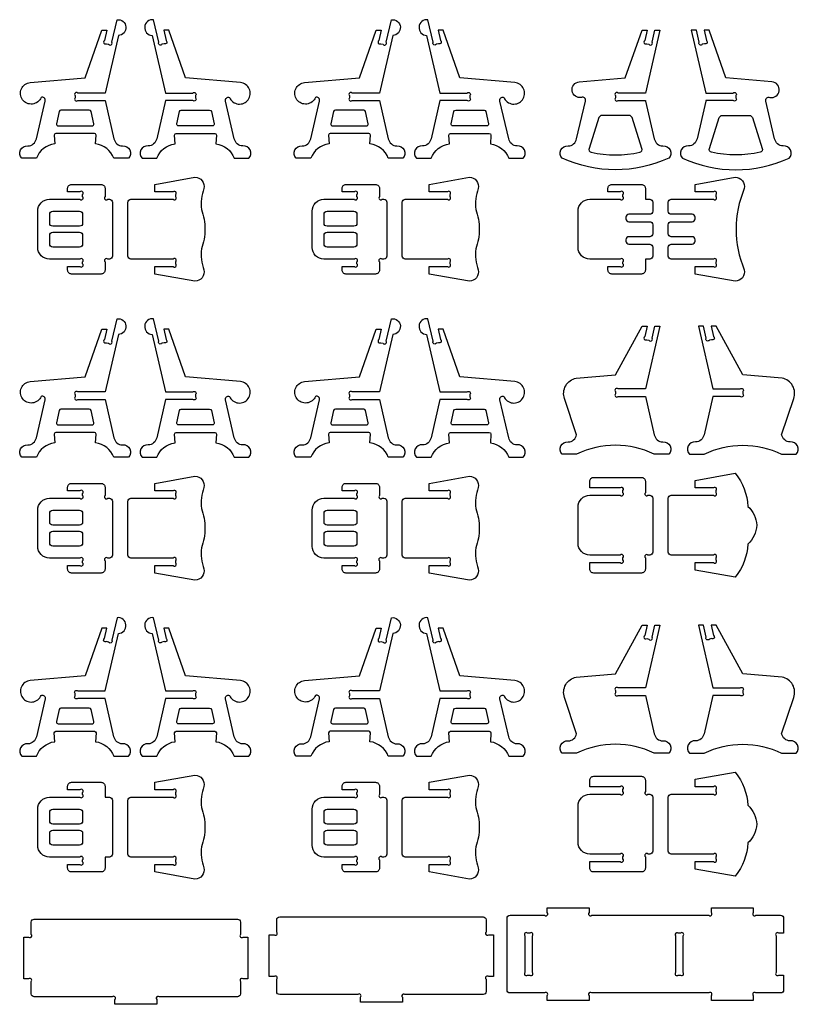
# Model space of a CAD drawing. Extents: x 4810.7 to 4895.3, y 1517.4 to 1570.6.
# Tile 1 of 5: x 4810.7 to 4836.7, y 1517.4 to 1550.3. Entities that reach past the tile are written whole.
import ezdxf

# ---------------------------------------------------------------- set-up
doc = ezdxf.new("R2010")
doc.units = 0
doc.header["$MEASUREMENT"] = 0
doc.layers.add('LAYER1', color=18, linetype='CONTINUOUS')

msp = doc.modelspace()

# ---------------------------------------------------------------- linework, layer by layer
at = {"layer": 'LAYER1'}
for points in [[(4813.54, 1547.856), (4812.629, 1547.856, 1), (4812.54, 1547.767), (4812.54, 1547.731), (4812.54, 1547.694, 1), (4812.629, 1547.606), (4813.54, 1547.606), (4813.838, 1546.323, 0.343544), (4814.122, 1546.084, -0.729626), (4814.32, 1545.674), (4813.838, 1545.674, 0.693778), (4813.838, 1545.674, 0.271498), (4813.225, 1546.159), (4813.244, 1546.45, 0.394231), (4813.184, 1546.506), (4811.897, 1546.506, 0.394231), (4811.837, 1546.45), (4811.856, 1546.159, 0.271498), (4811.243, 1545.674), (4810.761, 1545.674, -0.729626), (4810.958, 1546.084, 0.343544), (4811.243, 1546.323), (4811.536, 1547.588, 0.616854), (4811.403, 1547.708, -0.585378), (4810.779, 1547.633, -0.585378), (4811.04, 1548.205), (4812.871, 1548.358), (4813.435, 1549.956), (4813.603, 1549.956), (4813.523, 1549.611, 1), (4813.589, 1549.505), (4813.661, 1549.489, 1), (4813.767, 1549.555), (4813.941, 1550.306, -0.427759), (4814.24, 1550.066, -0.427759), (4813.987, 1549.779)], [(4815.565, 1547.856), (4816.477, 1547.856, -1), (4816.565, 1547.767), (4816.565, 1547.731), (4816.565, 1547.694, -1), (4816.477, 1547.606), (4815.565, 1547.606), (4815.268, 1546.323, -0.343544), (4814.983, 1546.084, 0.729626), (4814.786, 1545.674), (4815.268, 1545.674, -0.693778), (4815.268, 1545.674, -0.271498), (4815.881, 1546.159), (4815.862, 1546.45, -0.394231), (4815.922, 1546.506), (4817.209, 1546.506, -0.394231), (4817.269, 1546.45), (4817.25, 1546.159, -0.271498), (4817.863, 1545.674), (4818.345, 1545.674, 0.729626), (4818.147, 1546.084, -0.343544), (4817.863, 1546.323), (4817.57, 1547.588, -0.616854), (4817.702, 1547.708, 0.585378), (4818.327, 1547.633, 0.585378), (4818.066, 1548.205), (4816.235, 1548.358), (4815.67, 1549.956), (4815.502, 1549.956), (4815.582, 1549.611, -1), (4815.516, 1549.505), (4815.445, 1549.489, -1), (4815.339, 1549.555), (4815.165, 1550.306, 0.427759), (4814.866, 1550.066, 0.427759), (4815.119, 1549.779)], [(4822.717, 1547.856), (4821.805, 1547.856, 1), (4821.717, 1547.767), (4821.717, 1547.731), (4821.717, 1547.694, 1), (4821.805, 1547.606), (4822.717, 1547.606), (4823.015, 1546.323, 0.343544), (4823.299, 1546.084, -0.729626), (4823.497, 1545.674), (4823.015, 1545.674, 0.693778), (4823.015, 1545.674, 0.271498), (4822.402, 1546.159), (4822.421, 1546.45, 0.394231), (4822.361, 1546.506), (4821.074, 1546.506, 0.394231), (4821.014, 1546.45), (4821.032, 1546.159, 0.271498), (4820.419, 1545.674), (4819.937, 1545.674, -0.729626), (4820.135, 1546.084, 0.343544), (4820.419, 1546.323), (4820.713, 1547.588, 0.616854), (4820.58, 1547.708, -0.585378), (4819.956, 1547.633, -0.585378), (4820.217, 1548.205), (4822.048, 1548.358), (4822.612, 1549.956), (4822.78, 1549.956), (4822.7, 1549.611, 1), (4822.766, 1549.505), (4822.838, 1549.489, 1), (4822.944, 1549.555), (4823.118, 1550.306, -0.427759), (4823.417, 1550.066, -0.427759), (4823.164, 1549.779)], [(4824.742, 1547.856), (4825.654, 1547.856, -1), (4825.742, 1547.767), (4825.742, 1547.731), (4825.742, 1547.694, -1), (4825.654, 1547.606), (4824.742, 1547.606), (4824.444, 1546.323, -0.343544), (4824.16, 1546.084, 0.729626), (4823.962, 1545.674), (4824.444, 1545.674, -0.693778), (4824.444, 1545.674, -0.271498), (4825.058, 1546.159), (4825.039, 1546.45, -0.394231), (4825.099, 1546.506), (4826.386, 1546.506, -0.394231), (4826.446, 1546.45), (4826.427, 1546.159, -0.271498), (4827.04, 1545.674), (4827.522, 1545.674, 0.729626), (4827.324, 1546.084, -0.343544), (4827.04, 1546.323), (4826.746, 1547.588, -0.616854), (4826.879, 1547.708, 0.585378), (4827.504, 1547.633, 0.585378), (4827.243, 1548.205), (4825.412, 1548.358), (4824.847, 1549.956), (4824.679, 1549.956), (4824.759, 1549.611, -1), (4824.693, 1549.505), (4824.622, 1549.489, -1), (4824.516, 1549.555), (4824.341, 1550.306, 0.427759), (4824.042, 1550.066, 0.427759), (4824.296, 1549.779)], [(4832.392, 1545.674, -0.216684), (4828.832, 1545.674, -0.729626), (4829.03, 1546.084, 0.343544), (4829.314, 1546.323), (4829.608, 1547.588, 0.616854), (4829.475, 1547.708, -0.432644), (4829.161, 1547.93, -0.432644), (4829.403, 1548.229), (4830.942, 1548.358), (4831.507, 1549.956), (4831.675, 1549.956), (4831.595, 1549.611, 1), (4831.661, 1549.505), (4831.732, 1549.489, 1), (4831.838, 1549.555), (4831.932, 1549.956), (4832.099, 1549.956), (4831.612, 1547.856), (4830.7, 1547.856, 1), (4830.612, 1547.767), (4830.612, 1547.694, 1), (4830.7, 1547.606), (4831.613, 1547.606, 0.04526), (4831.616, 1547.588), (4831.91, 1546.323, 0.343544), (4832.194, 1546.084, -0.729626)], [(4832.857, 1545.674, 0.216684), (4836.417, 1545.674, 0.729626), (4836.219, 1546.084, -0.343544), (4835.935, 1546.323), (4835.641, 1547.588, -0.616854), (4835.774, 1547.708, 0.432644), (4836.088, 1547.93, 0.432644), (4835.846, 1548.229), (4834.307, 1548.358), (4833.742, 1549.956), (4833.574, 1549.956), (4833.654, 1549.611, -1), (4833.588, 1549.505), (4833.516, 1549.489, -1), (4833.41, 1549.555), (4833.317, 1549.956), (4833.149, 1549.956), (4833.637, 1547.856), (4834.549, 1547.856, -1), (4834.637, 1547.767), (4834.637, 1547.694, -1), (4834.549, 1547.606), (4833.636, 1547.606, -0.04526), (4833.633, 1547.588), (4833.339, 1546.323, -0.343544), (4833.055, 1546.084, 0.729626)], [(4812.54, 1547.282), (4812.067, 1547.282, 0.348878), (4812.008, 1547.236), (4811.914, 1546.829, 0.482714), (4811.972, 1546.756), (4813.108, 1546.756, 0.216532), (4813.154, 1546.776, 0.240993), (4813.167, 1546.829), (4813.073, 1547.236, 0.348878), (4813.014, 1547.282)], [(4816.565, 1547.282), (4817.039, 1547.282, -0.348878), (4817.098, 1547.236), (4817.192, 1546.829, -0.482714), (4817.133, 1546.756), (4815.997, 1546.756, -0.216532), (4815.952, 1546.776, -0.240993), (4815.939, 1546.829), (4816.033, 1547.236, -0.348878), (4816.092, 1547.282)], [(4821.717, 1547.282), (4821.243, 1547.282, 0.348878), (4821.185, 1547.236), (4821.091, 1546.829, 0.482714), (4821.149, 1546.756), (4822.285, 1546.756, 0.216532), (4822.33, 1546.776, 0.240993), (4822.344, 1546.829), (4822.249, 1547.236, 0.348878), (4822.191, 1547.282)], [(4825.742, 1547.282), (4826.216, 1547.282, -0.348878), (4826.274, 1547.236), (4826.369, 1546.829, -0.482714), (4826.31, 1546.756), (4825.174, 1546.756, -0.216532), (4825.129, 1546.776, -0.240993), (4825.116, 1546.829), (4825.21, 1547.236, -0.348878), (4825.268, 1547.282)], [(4831.497, 1546.004), (4831.165, 1547.036, 0.325785), (4831.069, 1547.106), (4830.154, 1547.106, 0.325785), (4830.059, 1547.036), (4829.727, 1546.004, 0.442618), (4829.801, 1545.875, 0.107932), (4831.423, 1545.875, 0.442618)], [(4833.752, 1546.004), (4834.084, 1547.036, -0.325785), (4834.179, 1547.106), (4835.094, 1547.106, -0.325785), (4835.19, 1547.036), (4835.522, 1546.004, -0.442618), (4835.448, 1545.875, -0.107932), (4833.826, 1545.875, -0.442618)], [(4814.304, 1543.3), (4814.304, 1544.2, -0.414214), (4814.404, 1544.3), (4815.816, 1544.3, 1), (4815.904, 1544.388), (4815.904, 1544.461, 1), (4815.816, 1544.55), (4815.204, 1544.55), (4815.204, 1544.8), (4816.548, 1545.036, -0.480696), (4816.848, 1544.661, 0.114725), (4816.762, 1543.958, -0.088383), (4816.881, 1543.3, -0.088383), (4816.762, 1542.642, 0.114725), (4816.848, 1541.939, -0.480696), (4816.548, 1541.564), (4815.204, 1541.8), (4815.204, 1542.05), (4815.816, 1542.05, 1), (4815.904, 1542.138), (4815.904, 1542.211, 1), (4815.816, 1542.3), (4814.404, 1542.3, -0.414214), (4814.304, 1542.4)], [(4823.481, 1543.3), (4823.481, 1544.2, -0.414214), (4823.581, 1544.3), (4824.993, 1544.3, 1), (4825.081, 1544.388), (4825.081, 1544.461, 1), (4824.993, 1544.55), (4824.381, 1544.55), (4824.381, 1544.8), (4825.725, 1545.036, -0.480696), (4826.025, 1544.661, 0.114725), (4825.939, 1543.958, -0.088383), (4826.057, 1543.3, -0.088383), (4825.939, 1542.642, 0.114725), (4826.025, 1541.939, -0.480696), (4825.725, 1541.564), (4824.381, 1541.8), (4824.381, 1542.05), (4824.993, 1542.05, 1), (4825.081, 1542.138), (4825.081, 1542.211, 1), (4824.993, 1542.3), (4823.581, 1542.3, -0.414214), (4823.481, 1542.4)], [(4834.92, 1541.939, -0.480696), (4834.619, 1541.564), (4833.276, 1541.8), (4833.276, 1542.05), (4833.888, 1542.05, 1), (4833.976, 1542.138), (4833.976, 1542.211, 1), (4833.888, 1542.3), (4832.476, 1542.3, -0.414214), (4832.376, 1542.4), (4832.376, 1542.7, -0.414214), (4832.476, 1542.8), (4833.176, 1542.8, 0.414214), (4833.276, 1542.9), (4833.276, 1542.95, 0.414214), (4833.176, 1543.05), (4832.476, 1543.05, -0.414214), (4832.376, 1543.15), (4832.376, 1543.3), (4832.376, 1543.45, -0.414214), (4832.476, 1543.55), (4833.176, 1543.55, 0.414214), (4833.276, 1543.65), (4833.276, 1543.7, 0.414214), (4833.176, 1543.8), (4832.476, 1543.8, -0.414214), (4832.376, 1543.9), (4832.376, 1544.2, -0.414214), (4832.476, 1544.3), (4833.888, 1544.3, 1), (4833.976, 1544.388), (4833.976, 1544.461, 1), (4833.888, 1544.55), (4833.276, 1544.55), (4833.276, 1544.8), (4834.619, 1545.036, -0.480696), (4834.92, 1544.661, 0.200144)], [(4811.683, 1544.3), (4812.702, 1544.3, 1), (4812.79, 1544.388), (4812.79, 1544.461, 1), (4812.702, 1544.55), (4812.29, 1544.55), (4812.29, 1544.669, -0.414214), (4812.421, 1544.8), (4813.41, 1544.8, -0.414214), (4813.54, 1544.669), (4813.54, 1544.388, 1), (4813.629, 1544.3), (4813.69, 1544.3, -0.414214), (4813.79, 1544.2), (4813.79, 1542.4, -0.414214), (4813.69, 1542.3), (4813.629, 1542.3, 1), (4813.54, 1542.211), (4813.54, 1541.931, -0.414214), (4813.41, 1541.8), (4812.421, 1541.8, -0.414214), (4812.29, 1541.931), (4812.29, 1542.05), (4812.702, 1542.05, 1), (4812.79, 1542.138), (4812.79, 1542.211, 1), (4812.702, 1542.3), (4811.683, 1542.3, -0.414214), (4811.29, 1542.692), (4811.29, 1543.907, -0.414214)], [(4820.86, 1544.3), (4821.879, 1544.3, 1), (4821.967, 1544.388), (4821.967, 1544.461, 1), (4821.879, 1544.55), (4821.467, 1544.55), (4821.467, 1544.669, -0.414214), (4821.598, 1544.8), (4822.586, 1544.8, -0.414214), (4822.717, 1544.669), (4822.717, 1544.388, 1), (4822.805, 1544.3), (4822.867, 1544.3, -0.414214), (4822.967, 1544.2), (4822.967, 1542.4, -0.414214), (4822.867, 1542.3), (4822.805, 1542.3, 1), (4822.717, 1542.211), (4822.717, 1541.931, -0.414214), (4822.586, 1541.8), (4821.598, 1541.8, -0.414214), (4821.467, 1541.931), (4821.467, 1542.05), (4821.879, 1542.05, 1), (4821.967, 1542.138), (4821.967, 1542.211, 1), (4821.879, 1542.3), (4820.86, 1542.3, -0.414214), (4820.467, 1542.692), (4820.467, 1543.907, -0.414214)], [(4831.862, 1544.2), (4831.862, 1543.9, -0.414214), (4831.762, 1543.8), (4831.062, 1543.8, 0.414214), (4830.962, 1543.7), (4830.962, 1543.65, 0.414214), (4831.062, 1543.55), (4831.762, 1543.55, -0.414214), (4831.862, 1543.45), (4831.862, 1543.3), (4831.862, 1543.15, -0.414214), (4831.762, 1543.05), (4831.062, 1543.05, 0.414214), (4830.962, 1542.95), (4830.962, 1542.9, 0.414214), (4831.062, 1542.8), (4831.762, 1542.8, -0.414214), (4831.862, 1542.7), (4831.862, 1542.4, -0.414214), (4831.762, 1542.3), (4831.612, 1542.3), (4831.612, 1541.931, -0.414214), (4831.481, 1541.8), (4830.493, 1541.8, -0.414214), (4830.362, 1541.931), (4830.362, 1542.05), (4830.774, 1542.05, 1), (4830.862, 1542.138), (4830.862, 1542.211, 1), (4830.774, 1542.3), (4829.755, 1542.3, -0.414214), (4829.362, 1542.692), (4829.362, 1543.907, -0.414214), (4829.755, 1544.3), (4830.774, 1544.3, 1), (4830.862, 1544.388), (4830.862, 1544.461, 1), (4830.774, 1544.55), (4830.362, 1544.55), (4830.362, 1544.669, -0.414214), (4830.493, 1544.8), (4831.481, 1544.8, -0.414214), (4831.612, 1544.669), (4831.612, 1544.3), (4831.762, 1544.3, -0.414214)], [(4812.79, 1543.8), (4812.79, 1543.5, -0.414214), (4812.69, 1543.4), (4811.79, 1543.4, -0.414214), (4811.69, 1543.5), (4811.69, 1543.8, -0.414214), (4811.79, 1543.9), (4812.69, 1543.9, -0.414214)], [(4821.967, 1543.8), (4821.967, 1543.5, -0.414214), (4821.867, 1543.4), (4820.967, 1543.4, -0.414214), (4820.867, 1543.5), (4820.867, 1543.8, -0.414214), (4820.967, 1543.9), (4821.867, 1543.9, -0.414214)], [(4812.79, 1543.1), (4812.79, 1542.8, -0.414214), (4812.69, 1542.7), (4811.79, 1542.7, -0.414214), (4811.69, 1542.8), (4811.69, 1543.1, -0.414214), (4811.79, 1543.2), (4812.69, 1543.2, -0.414214)], [(4821.967, 1543.1), (4821.967, 1542.8, -0.414214), (4821.867, 1542.7), (4820.967, 1542.7, -0.414214), (4820.867, 1542.8), (4820.867, 1543.1, -0.414214), (4820.967, 1543.2), (4821.867, 1543.2, -0.414214)], [(4813.54, 1537.856), (4812.629, 1537.856, 1), (4812.54, 1537.767), (4812.54, 1537.731), (4812.54, 1537.694, 1), (4812.629, 1537.606), (4813.54, 1537.606), (4813.838, 1536.323, 0.343544), (4814.122, 1536.084, -0.729626), (4814.32, 1535.674), (4813.838, 1535.674, 0.693778), (4813.838, 1535.674, 0.271498), (4813.225, 1536.159), (4813.244, 1536.45, 0.394231), (4813.184, 1536.506), (4811.897, 1536.506, 0.394231), (4811.837, 1536.45), (4811.856, 1536.159, 0.271498), (4811.243, 1535.674), (4810.761, 1535.674, -0.729626), (4810.958, 1536.084, 0.343544), (4811.243, 1536.323), (4811.536, 1537.588, 0.616854), (4811.403, 1537.708, -0.585378), (4810.779, 1537.633, -0.585378), (4811.04, 1538.205), (4812.871, 1538.358), (4813.435, 1539.956), (4813.603, 1539.956), (4813.523, 1539.611, 1), (4813.589, 1539.505), (4813.661, 1539.489, 1), (4813.767, 1539.555), (4813.941, 1540.306, -0.427759), (4814.24, 1540.066, -0.427759), (4813.987, 1539.779)], [(4815.565, 1537.856), (4816.477, 1537.856, -1), (4816.565, 1537.767), (4816.565, 1537.731), (4816.565, 1537.694, -1), (4816.477, 1537.606), (4815.565, 1537.606), (4815.268, 1536.323, -0.343544), (4814.983, 1536.084, 0.729626), (4814.786, 1535.674), (4815.268, 1535.674, -0.693778), (4815.268, 1535.674, -0.271498), (4815.881, 1536.159), (4815.862, 1536.45, -0.394231), (4815.922, 1536.506), (4817.209, 1536.506, -0.394231), (4817.269, 1536.45), (4817.25, 1536.159, -0.271498), (4817.863, 1535.674), (4818.345, 1535.674, 0.729626), (4818.147, 1536.084, -0.343544), (4817.863, 1536.323), (4817.57, 1537.588, -0.616854), (4817.702, 1537.708, 0.585378), (4818.327, 1537.633, 0.585378), (4818.066, 1538.205), (4816.235, 1538.358), (4815.67, 1539.956), (4815.502, 1539.956), (4815.582, 1539.611, -1), (4815.516, 1539.505), (4815.445, 1539.489, -1), (4815.339, 1539.555), (4815.165, 1540.306, 0.427759), (4814.866, 1540.066, 0.427759), (4815.119, 1539.779)], [(4822.717, 1537.856), (4821.805, 1537.856, 1), (4821.717, 1537.767), (4821.717, 1537.731), (4821.717, 1537.694, 1), (4821.805, 1537.606), (4822.717, 1537.606), (4823.015, 1536.323, 0.343544), (4823.299, 1536.084, -0.729626), (4823.497, 1535.674), (4823.015, 1535.674, 0.693778), (4823.015, 1535.674, 0.271498), (4822.402, 1536.159), (4822.421, 1536.45, 0.394231), (4822.361, 1536.506), (4821.074, 1536.506, 0.394231), (4821.014, 1536.45), (4821.032, 1536.159, 0.271498), (4820.419, 1535.674), (4819.937, 1535.674, -0.729626), (4820.135, 1536.084, 0.343544), (4820.419, 1536.323), (4820.713, 1537.588, 0.616854), (4820.58, 1537.708, -0.585378), (4819.956, 1537.633, -0.585378), (4820.217, 1538.205), (4822.048, 1538.358), (4822.612, 1539.956), (4822.78, 1539.956), (4822.7, 1539.611, 1), (4822.766, 1539.505), (4822.838, 1539.489, 1), (4822.944, 1539.555), (4823.118, 1540.306, -0.427759), (4823.417, 1540.066, -0.427759), (4823.164, 1539.779)], [(4824.742, 1537.856), (4825.654, 1537.856, -1), (4825.742, 1537.767), (4825.742, 1537.731), (4825.742, 1537.694, -1), (4825.654, 1537.606), (4824.742, 1537.606), (4824.444, 1536.323, -0.343544), (4824.16, 1536.084, 0.729626), (4823.962, 1535.674), (4824.444, 1535.674, -0.693778), (4824.444, 1535.674, -0.271498), (4825.058, 1536.159), (4825.039, 1536.45, -0.394231), (4825.099, 1536.506), (4826.386, 1536.506, -0.394231), (4826.446, 1536.45), (4826.427, 1536.159, -0.271498), (4827.04, 1535.674), (4827.522, 1535.674, 0.729626), (4827.324, 1536.084, -0.343544), (4827.04, 1536.323), (4826.746, 1537.588, -0.616854), (4826.879, 1537.708, 0.585378), (4827.504, 1537.633, 0.585378), (4827.243, 1538.205), (4825.412, 1538.358), (4824.847, 1539.956), (4824.679, 1539.956), (4824.759, 1539.611, -1), (4824.693, 1539.505), (4824.622, 1539.489, -1), (4824.516, 1539.555), (4824.341, 1540.306, 0.427759), (4824.042, 1540.066, 0.427759), (4824.296, 1539.779)], [(4831.612, 1537.956), (4830.7, 1537.956, 1), (4830.612, 1537.867), (4830.612, 1537.831), (4830.612, 1537.794, 1), (4830.7, 1537.706), (4831.612, 1537.706), (4831.91, 1536.423, 0.343544), (4832.194, 1536.184, -0.729626), (4832.392, 1535.774), (4831.91, 1535.774, 0.230289), (4829.314, 1535.774), (4828.832, 1535.774, -0.729626), (4829.03, 1536.184, 0.343544), (4829.314, 1536.423), (4828.909, 1537.634, -0.456332), (4829.3, 1538.321), (4830.612, 1538.431), (4831.507, 1540.056), (4831.675, 1540.056), (4831.595, 1539.711, 1), (4831.661, 1539.605), (4831.732, 1539.589, 1), (4831.838, 1539.655), (4831.932, 1540.056), (4832.099, 1540.056)], [(4833.873, 1537.956), (4834.784, 1537.956, -1), (4834.873, 1537.867), (4834.873, 1537.831), (4834.873, 1537.794, -1), (4834.784, 1537.706), (4833.873, 1537.706), (4833.575, 1536.423, -0.343544), (4833.291, 1536.184, 0.729626), (4833.093, 1535.774), (4833.575, 1535.774, -0.230289), (4836.17, 1535.774), (4836.653, 1535.774, 0.729626), (4836.455, 1536.184, -0.343544), (4836.17, 1536.423), (4836.575, 1537.634, 0.456332), (4836.184, 1538.321), (4834.873, 1538.431), (4833.978, 1540.056), (4833.81, 1540.056), (4833.89, 1539.711, -1), (4833.824, 1539.605), (4833.752, 1539.589, -1), (4833.646, 1539.655), (4833.553, 1540.056), (4833.385, 1540.056)], [(4812.54, 1537.282), (4812.067, 1537.282, 0.348878), (4812.008, 1537.236), (4811.914, 1536.829, 0.482714), (4811.972, 1536.756), (4813.108, 1536.756, 0.216532), (4813.154, 1536.776, 0.240993), (4813.167, 1536.829), (4813.073, 1537.236, 0.348878), (4813.014, 1537.282)], [(4816.565, 1537.282), (4817.039, 1537.282, -0.348878), (4817.098, 1537.236), (4817.192, 1536.829, -0.482714), (4817.133, 1536.756), (4815.997, 1536.756, -0.216532), (4815.952, 1536.776, -0.240993), (4815.939, 1536.829), (4816.033, 1537.236, -0.348878), (4816.092, 1537.282)], [(4821.717, 1537.282), (4821.243, 1537.282, 0.348878), (4821.185, 1537.236), (4821.091, 1536.829, 0.482714), (4821.149, 1536.756), (4822.285, 1536.756, 0.216532), (4822.33, 1536.776, 0.240993), (4822.344, 1536.829), (4822.249, 1537.236, 0.348878), (4822.191, 1537.282)], [(4825.742, 1537.282), (4826.216, 1537.282, -0.348878), (4826.274, 1537.236), (4826.369, 1536.829, -0.482714), (4826.31, 1536.756), (4825.174, 1536.756, -0.216532), (4825.129, 1536.776, -0.240993), (4825.116, 1536.829), (4825.21, 1537.236, -0.348878), (4825.268, 1537.282)], [(4834.619, 1531.664), (4833.276, 1531.9), (4833.276, 1532.15), (4833.888, 1532.15, 1), (4833.976, 1532.238), (4833.976, 1532.311, 1), (4833.888, 1532.4), (4832.476, 1532.4, -0.414214), (4832.376, 1532.5), (4832.376, 1533.4), (4832.376, 1534.3, -0.414214), (4832.476, 1534.4), (4833.888, 1534.4, 1), (4833.976, 1534.488), (4833.976, 1534.561, 1), (4833.888, 1534.65), (4833.276, 1534.65), (4833.276, 1534.9), (4834.619, 1535.136, -0.157436), (4835.043, 1534.03, -0.191506), (4835.338, 1533.4, -0.191506), (4835.043, 1532.77, -0.157436)], [(4811.683, 1534.3), (4812.702, 1534.3, 1), (4812.79, 1534.388), (4812.79, 1534.461, 1), (4812.702, 1534.55), (4812.29, 1534.55), (4812.29, 1534.669, -0.414214), (4812.421, 1534.8), (4813.41, 1534.8, -0.414214), (4813.54, 1534.669), (4813.54, 1534.388, 1), (4813.629, 1534.3), (4813.69, 1534.3, -0.414214), (4813.79, 1534.2), (4813.79, 1532.4, -0.414214), (4813.69, 1532.3), (4813.629, 1532.3, 1), (4813.54, 1532.211), (4813.54, 1531.931, -0.414214), (4813.41, 1531.8), (4812.421, 1531.8, -0.414214), (4812.29, 1531.931), (4812.29, 1532.05), (4812.702, 1532.05, 1), (4812.79, 1532.138), (4812.79, 1532.211, 1), (4812.702, 1532.3), (4811.683, 1532.3, -0.414214), (4811.29, 1532.692), (4811.29, 1533.907, -0.414214)], [(4814.304, 1533.3), (4814.304, 1534.2, -0.414214), (4814.404, 1534.3), (4815.816, 1534.3, 1), (4815.904, 1534.388), (4815.904, 1534.461, 1), (4815.816, 1534.55), (4815.204, 1534.55), (4815.204, 1534.8), (4816.548, 1535.036, -0.480696), (4816.848, 1534.661, 0.114725), (4816.762, 1533.958, -0.088383), (4816.881, 1533.3, -0.088383), (4816.762, 1532.642, 0.114725), (4816.848, 1531.939, -0.480696), (4816.548, 1531.564), (4815.204, 1531.8), (4815.204, 1532.05), (4815.816, 1532.05, 1), (4815.904, 1532.138), (4815.904, 1532.211, 1), (4815.816, 1532.3), (4814.404, 1532.3, -0.414214), (4814.304, 1532.4)], [(4820.86, 1534.3), (4821.879, 1534.3, 1), (4821.967, 1534.388), (4821.967, 1534.461, 1), (4821.879, 1534.55), (4821.467, 1534.55), (4821.467, 1534.669, -0.414214), (4821.598, 1534.8), (4822.586, 1534.8, -0.414214), (4822.717, 1534.669), (4822.717, 1534.388, 1), (4822.805, 1534.3), (4822.867, 1534.3, -0.414214), (4822.967, 1534.2), (4822.967, 1532.4, -0.414214), (4822.867, 1532.3), (4822.805, 1532.3, 1), (4822.717, 1532.211), (4822.717, 1531.931, -0.414214), (4822.586, 1531.8), (4821.598, 1531.8, -0.414214), (4821.467, 1531.931), (4821.467, 1532.05), (4821.879, 1532.05, 1), (4821.967, 1532.138), (4821.967, 1532.211, 1), (4821.879, 1532.3), (4820.86, 1532.3, -0.414214), (4820.467, 1532.692), (4820.467, 1533.907, -0.414214)], [(4823.481, 1533.3), (4823.481, 1534.2, -0.414214), (4823.581, 1534.3), (4824.993, 1534.3, 1), (4825.081, 1534.388), (4825.081, 1534.461, 1), (4824.993, 1534.55), (4824.381, 1534.55), (4824.381, 1534.8), (4825.725, 1535.036, -0.480696), (4826.025, 1534.661, 0.114725), (4825.939, 1533.958, -0.088383), (4826.057, 1533.3, -0.088383), (4825.939, 1532.642, 0.114725), (4826.025, 1531.939, -0.480696), (4825.725, 1531.564), (4824.381, 1531.8), (4824.381, 1532.05), (4824.993, 1532.05, 1), (4825.081, 1532.138), (4825.081, 1532.211, 1), (4824.993, 1532.3), (4823.581, 1532.3, -0.414214), (4823.481, 1532.4)], [(4829.755, 1534.4), (4830.774, 1534.4, 1), (4830.862, 1534.488), (4830.862, 1534.561, 1), (4830.774, 1534.65), (4829.755, 1534.65), (4829.755, 1534.869, -0.414214), (4829.885, 1535), (4831.481, 1535, -0.414214), (4831.612, 1534.869), (4831.612, 1534.488, 1), (4831.7, 1534.4), (4831.762, 1534.4, -0.414214), (4831.862, 1534.3), (4831.862, 1532.5, -0.414214), (4831.762, 1532.4), (4831.7, 1532.4, 1), (4831.612, 1532.311), (4831.612, 1531.931, -0.414214), (4831.481, 1531.8), (4829.885, 1531.8, -0.414214), (4829.755, 1531.931), (4829.755, 1532.15), (4830.774, 1532.15, 1), (4830.862, 1532.238), (4830.862, 1532.311, 1), (4830.774, 1532.4), (4829.755, 1532.4, -0.414214), (4829.362, 1532.792), (4829.362, 1534.007, -0.414214)], [(4812.79, 1533.8), (4812.79, 1533.5, -0.414214), (4812.69, 1533.4), (4811.79, 1533.4, -0.414214), (4811.69, 1533.5), (4811.69, 1533.8, -0.414214), (4811.79, 1533.9), (4812.69, 1533.9, -0.414214)], [(4821.967, 1533.8), (4821.967, 1533.5, -0.414214), (4821.867, 1533.4), (4820.967, 1533.4, -0.414214), (4820.867, 1533.5), (4820.867, 1533.8, -0.414214), (4820.967, 1533.9), (4821.867, 1533.9, -0.414214)], [(4812.79, 1533.1), (4812.79, 1532.8, -0.414214), (4812.69, 1532.7), (4811.79, 1532.7, -0.414214), (4811.69, 1532.8), (4811.69, 1533.1, -0.414214), (4811.79, 1533.2), (4812.69, 1533.2, -0.414214)], [(4821.967, 1533.1), (4821.967, 1532.8, -0.414214), (4821.867, 1532.7), (4820.967, 1532.7, -0.414214), (4820.867, 1532.8), (4820.867, 1533.1, -0.414214), (4820.967, 1533.2), (4821.867, 1533.2, -0.414214)], [(4813.54, 1527.606), (4812.629, 1527.606, -1), (4812.54, 1527.694), (4812.54, 1527.767, -1), (4812.629, 1527.856), (4813.54, 1527.856), (4813.987, 1529.779, 0.427759), (4814.24, 1530.066, 0.427759), (4813.941, 1530.306), (4813.767, 1529.555, -1), (4813.661, 1529.489), (4813.589, 1529.505, -1), (4813.523, 1529.611), (4813.603, 1529.956), (4813.435, 1529.956), (4812.871, 1528.358), (4811.04, 1528.205, 0.585378), (4810.779, 1527.633, 0.585378), (4811.403, 1527.708, -0.616854), (4811.536, 1527.588), (4811.243, 1526.323, -0.343544), (4810.958, 1526.084, 0.729626), (4810.761, 1525.674), (4811.243, 1525.674, -0.271498), (4811.856, 1526.159), (4811.837, 1526.45, -0.394231), (4811.897, 1526.506), (4813.184, 1526.506, -0.394231), (4813.244, 1526.45), (4813.225, 1526.159, -0.271498), (4813.838, 1525.674, -0.693778), (4813.838, 1525.674), (4814.32, 1525.674, 0.729626), (4814.122, 1526.084, -0.343544), (4813.838, 1526.323)], [(4815.565, 1527.856), (4816.477, 1527.856, -1), (4816.565, 1527.767), (4816.565, 1527.731), (4816.565, 1527.694, -1), (4816.477, 1527.606), (4815.565, 1527.606), (4815.268, 1526.323, -0.343544), (4814.983, 1526.084, 0.729626), (4814.786, 1525.674), (4815.268, 1525.674, -0.693778), (4815.268, 1525.674, -0.271498), (4815.881, 1526.159), (4815.862, 1526.45, -0.394231), (4815.922, 1526.506), (4817.209, 1526.506, -0.394231), (4817.269, 1526.45), (4817.25, 1526.159, -0.271498), (4817.863, 1525.674), (4818.345, 1525.674, 0.729626), (4818.147, 1526.084, -0.343544), (4817.863, 1526.323), (4817.57, 1527.588, -0.616854), (4817.702, 1527.708, 0.585378), (4818.327, 1527.633, 0.585378), (4818.066, 1528.205), (4816.235, 1528.358), (4815.67, 1529.956), (4815.502, 1529.956), (4815.582, 1529.611, -1), (4815.516, 1529.505), (4815.445, 1529.489, -1), (4815.339, 1529.555), (4815.165, 1530.306, 0.427759), (4814.866, 1530.066, 0.427759), (4815.119, 1529.779)], [(4822.717, 1527.856), (4821.805, 1527.856, 1), (4821.717, 1527.767), (4821.717, 1527.731), (4821.717, 1527.694, 1), (4821.805, 1527.606), (4822.717, 1527.606), (4823.015, 1526.323, 0.343544), (4823.299, 1526.084, -0.729626), (4823.497, 1525.674), (4823.015, 1525.674, 0.693778), (4823.015, 1525.674, 0.271498), (4822.402, 1526.159), (4822.421, 1526.45, 0.394231), (4822.361, 1526.506), (4821.074, 1526.506, 0.394231), (4821.014, 1526.45), (4821.032, 1526.159, 0.271498), (4820.419, 1525.674), (4819.937, 1525.674, -0.729626), (4820.135, 1526.084, 0.343544), (4820.419, 1526.323), (4820.713, 1527.588, 0.616854), (4820.58, 1527.708, -0.585378), (4819.956, 1527.633, -0.585378), (4820.217, 1528.205), (4822.048, 1528.358), (4822.612, 1529.956), (4822.78, 1529.956), (4822.7, 1529.611, 1), (4822.766, 1529.505), (4822.838, 1529.489, 1), (4822.944, 1529.555), (4823.118, 1530.306, -0.427759), (4823.417, 1530.066, -0.427759), (4823.164, 1529.779)], [(4824.742, 1527.856), (4825.654, 1527.856, -1), (4825.742, 1527.767), (4825.742, 1527.731), (4825.742, 1527.694, -1), (4825.654, 1527.606), (4824.742, 1527.606), (4824.444, 1526.323, -0.343544), (4824.16, 1526.084, 0.729626), (4823.962, 1525.674), (4824.444, 1525.674, -0.693778), (4824.444, 1525.674, -0.271498), (4825.058, 1526.159), (4825.039, 1526.45, -0.394231), (4825.099, 1526.506), (4826.386, 1526.506, -0.394231), (4826.446, 1526.45), (4826.427, 1526.159, -0.271498), (4827.04, 1525.674), (4827.522, 1525.674, 0.729626), (4827.324, 1526.084, -0.343544), (4827.04, 1526.323), (4826.746, 1527.588, -0.616854), (4826.879, 1527.708, 0.585378), (4827.504, 1527.633, 0.585378), (4827.243, 1528.205), (4825.412, 1528.358), (4824.847, 1529.956), (4824.679, 1529.956), (4824.759, 1529.611, -1), (4824.693, 1529.505), (4824.622, 1529.489, -1), (4824.516, 1529.555), (4824.341, 1530.306, 0.427759), (4824.042, 1530.066, 0.427759), (4824.296, 1529.779)], [(4831.612, 1527.956), (4830.7, 1527.956, 1), (4830.612, 1527.867), (4830.612, 1527.831), (4830.612, 1527.794, 1), (4830.7, 1527.706), (4831.612, 1527.706), (4831.91, 1526.423, 0.343544), (4832.194, 1526.184, -0.729626), (4832.392, 1525.774), (4831.91, 1525.774, 0.230289), (4829.314, 1525.774), (4828.832, 1525.774, -0.729626), (4829.03, 1526.184, 0.343544), (4829.314, 1526.423), (4828.909, 1527.634, -0.456332), (4829.3, 1528.321), (4830.612, 1528.431), (4831.507, 1530.056), (4831.675, 1530.056), (4831.595, 1529.711, 1), (4831.661, 1529.605), (4831.732, 1529.589, 1), (4831.838, 1529.655), (4831.932, 1530.056), (4832.099, 1530.056)], [(4833.873, 1527.956), (4834.784, 1527.956, -1), (4834.873, 1527.867), (4834.873, 1527.831), (4834.873, 1527.794, -1), (4834.784, 1527.706), (4833.873, 1527.706), (4833.575, 1526.423, -0.343544), (4833.291, 1526.184, 0.729626), (4833.093, 1525.774), (4833.575, 1525.774, -0.230289), (4836.17, 1525.774), (4836.653, 1525.774, 0.729626), (4836.455, 1526.184, -0.343544), (4836.17, 1526.423), (4836.575, 1527.634, 0.456332), (4836.184, 1528.321), (4834.873, 1528.431), (4833.978, 1530.056), (4833.81, 1530.056), (4833.89, 1529.711, -1), (4833.824, 1529.605), (4833.752, 1529.589, -1), (4833.646, 1529.655), (4833.553, 1530.056), (4833.385, 1530.056)], [(4812.54, 1527.282), (4812.067, 1527.282, 0.348878), (4812.008, 1527.236), (4811.914, 1526.829, 0.482714), (4811.972, 1526.756), (4813.108, 1526.756, 0.216532), (4813.154, 1526.776, 0.240993), (4813.167, 1526.829), (4813.073, 1527.236, 0.348878), (4813.014, 1527.282)], [(4816.565, 1527.282), (4817.039, 1527.282, -0.348878), (4817.098, 1527.236), (4817.192, 1526.829, -0.482714), (4817.133, 1526.756), (4815.997, 1526.756, -0.216532), (4815.952, 1526.776, -0.240993), (4815.939, 1526.829), (4816.033, 1527.236, -0.348878), (4816.092, 1527.282)], [(4821.717, 1527.282), (4821.243, 1527.282, 0.348878), (4821.185, 1527.236), (4821.091, 1526.829, 0.482714), (4821.149, 1526.756), (4822.285, 1526.756, 0.216532), (4822.33, 1526.776, 0.240993), (4822.344, 1526.829), (4822.249, 1527.236, 0.348878), (4822.191, 1527.282)], [(4825.742, 1527.282), (4826.216, 1527.282, -0.348878), (4826.274, 1527.236), (4826.369, 1526.829, -0.482714), (4826.31, 1526.756), (4825.174, 1526.756, -0.216532), (4825.129, 1526.776, -0.240993), (4825.116, 1526.829), (4825.21, 1527.236, -0.348878), (4825.268, 1527.282)], [(4814.304, 1523.3), (4814.304, 1524.2, -0.414214), (4814.404, 1524.3), (4815.816, 1524.3, 1), (4815.904, 1524.388), (4815.904, 1524.461, 1), (4815.816, 1524.55), (4815.204, 1524.55), (4815.204, 1524.8), (4816.548, 1525.036, -0.480696), (4816.848, 1524.661, 0.114725), (4816.762, 1523.958, -0.088383), (4816.881, 1523.3, -0.088383), (4816.762, 1522.642, 0.114725), (4816.848, 1521.939, -0.480696), (4816.548, 1521.564), (4815.204, 1521.8), (4815.204, 1522.05), (4815.816, 1522.05, 1), (4815.904, 1522.138), (4815.904, 1522.211, 1), (4815.816, 1522.3), (4814.404, 1522.3, -0.414214), (4814.304, 1522.4)], [(4823.481, 1523.3), (4823.481, 1524.2, -0.414214), (4823.581, 1524.3), (4824.993, 1524.3, 1), (4825.081, 1524.388), (4825.081, 1524.461, 1), (4824.993, 1524.55), (4824.381, 1524.55), (4824.381, 1524.8), (4825.725, 1525.036, -0.480696), (4826.025, 1524.661, 0.114725), (4825.939, 1523.958, -0.088383), (4826.057, 1523.3, -0.088383), (4825.939, 1522.642, 0.114725), (4826.025, 1521.939, -0.480696), (4825.725, 1521.564), (4824.381, 1521.8), (4824.381, 1522.05), (4824.993, 1522.05, 1), (4825.081, 1522.138), (4825.081, 1522.211, 1), (4824.993, 1522.3), (4823.581, 1522.3, -0.414214), (4823.481, 1522.4)], [(4829.755, 1524.4), (4830.774, 1524.4, 1), (4830.862, 1524.488), (4830.862, 1524.561, 1), (4830.774, 1524.65), (4829.755, 1524.65), (4829.755, 1524.869, -0.414214), (4829.885, 1525), (4831.481, 1525, -0.414214), (4831.612, 1524.869), (4831.612, 1524.488, 1), (4831.7, 1524.4), (4831.762, 1524.4, -0.414214), (4831.862, 1524.3), (4831.862, 1522.5, -0.414214), (4831.762, 1522.4), (4831.7, 1522.4, 1), (4831.612, 1522.311), (4831.612, 1521.931, -0.414214), (4831.481, 1521.8), (4829.885, 1521.8, -0.414214), (4829.755, 1521.931), (4829.755, 1522.15), (4830.774, 1522.15, 1), (4830.862, 1522.238), (4830.862, 1522.311, 1), (4830.774, 1522.4), (4829.755, 1522.4, -0.414214), (4829.362, 1522.792), (4829.362, 1524.007, -0.414214)], [(4834.619, 1521.664), (4833.276, 1521.9), (4833.276, 1522.15), (4833.888, 1522.15, 1), (4833.976, 1522.238), (4833.976, 1522.311, 1), (4833.888, 1522.4), (4832.476, 1522.4, -0.414214), (4832.376, 1522.5), (4832.376, 1523.4), (4832.376, 1524.3, -0.414214), (4832.476, 1524.4), (4833.888, 1524.4, 1), (4833.976, 1524.488), (4833.976, 1524.561, 1), (4833.888, 1524.65), (4833.276, 1524.65), (4833.276, 1524.9), (4834.619, 1525.136, -0.157436), (4835.043, 1524.03, -0.191506), (4835.338, 1523.4, -0.191506), (4835.043, 1522.77, -0.157436)], [(4811.683, 1524.3), (4812.702, 1524.3, 1), (4812.79, 1524.388), (4812.79, 1524.461, 1), (4812.702, 1524.55), (4812.29, 1524.55), (4812.29, 1524.669, -0.414214), (4812.421, 1524.8), (4813.41, 1524.8, -0.414214), (4813.54, 1524.669), (4813.54, 1524.3), (4813.69, 1524.3, -0.414214), (4813.79, 1524.2), (4813.79, 1522.4, -0.414214), (4813.69, 1522.3), (4813.54, 1522.3), (4813.54, 1521.931, -0.414214), (4813.41, 1521.8), (4812.421, 1521.8, -0.414214), (4812.29, 1521.931), (4812.29, 1522.05), (4812.702, 1522.05, 1), (4812.79, 1522.138), (4812.79, 1522.211, 1), (4812.702, 1522.3), (4811.683, 1522.3, -0.414214), (4811.29, 1522.692), (4811.29, 1523.907, -0.414214)], [(4820.86, 1524.3), (4821.879, 1524.3, 1), (4821.967, 1524.388), (4821.967, 1524.461, 1), (4821.879, 1524.55), (4821.467, 1524.55), (4821.467, 1524.669, -0.414214), (4821.598, 1524.8), (4822.586, 1524.8, -0.414214), (4822.717, 1524.669), (4822.717, 1524.388, 1), (4822.805, 1524.3), (4822.867, 1524.3, -0.414214), (4822.967, 1524.2), (4822.967, 1522.4, -0.414214), (4822.867, 1522.3), (4822.805, 1522.3, 1), (4822.717, 1522.211), (4822.717, 1521.931, -0.414214), (4822.586, 1521.8), (4821.598, 1521.8, -0.414214), (4821.467, 1521.931), (4821.467, 1522.05), (4821.879, 1522.05, 1), (4821.967, 1522.138), (4821.967, 1522.211, 1), (4821.879, 1522.3), (4820.86, 1522.3, -0.414214), (4820.467, 1522.692), (4820.467, 1523.907, -0.414214)], [(4812.79, 1523.8), (4812.79, 1523.5, -0.414214), (4812.69, 1523.4), (4811.79, 1523.4, -0.414214), (4811.69, 1523.5), (4811.69, 1523.8, -0.414214), (4811.79, 1523.9), (4812.69, 1523.9, -0.414214)], [(4821.967, 1523.8), (4821.967, 1523.5, -0.414214), (4821.867, 1523.4), (4820.967, 1523.4, -0.414214), (4820.867, 1523.5), (4820.867, 1523.8, -0.414214), (4820.967, 1523.9), (4821.867, 1523.9, -0.414214)], [(4812.79, 1523.1), (4812.79, 1522.8, -0.414214), (4812.69, 1522.7), (4811.79, 1522.7, -0.414214), (4811.69, 1522.8), (4811.69, 1523.1, -0.414214), (4811.79, 1523.2), (4812.69, 1523.2, -0.414214)], [(4821.967, 1523.1), (4821.967, 1522.8, -0.414214), (4821.867, 1522.7), (4820.967, 1522.7, -0.414214), (4820.867, 1522.8), (4820.867, 1523.1, -0.414214), (4820.967, 1523.2), (4821.867, 1523.2, -0.414214)], [(4835.985, 1519.665), (4835.985, 1518.442, 1), (4836.073, 1518.353), (4836.235, 1518.353), (4836.235, 1517.853, -0.414214), (4836.135, 1517.753), (4835.309, 1517.753, 1), (4835.221, 1517.665), (4835.221, 1517.503), (4833.821, 1517.503), (4833.821, 1517.665, 1), (4833.732, 1517.753), (4829.819, 1517.753, 1), (4829.73, 1517.665), (4829.73, 1517.503), (4828.33, 1517.503), (4828.33, 1517.665, 1), (4828.242, 1517.753), (4827.085, 1517.753, -0.414214), (4826.985, 1517.853), (4826.985, 1520.253, -0.414214), (4827.085, 1520.353), (4828.242, 1520.353, 1), (4828.33, 1520.442), (4828.33, 1520.603), (4829.73, 1520.603), (4829.73, 1520.442, 1), (4829.819, 1520.353), (4833.732, 1520.353, 1), (4833.821, 1520.442), (4833.821, 1520.603), (4835.221, 1520.603), (4835.221, 1520.442, 1), (4835.309, 1520.353), (4836.135, 1520.353, -0.414214), (4836.235, 1520.253), (4836.235, 1519.753), (4836.073, 1519.753, 1)], [(4813.871, 1517.374), (4813.871, 1517.536, 1), (4813.783, 1517.624), (4811.171, 1517.624, -0.414214), (4811.071, 1517.724), (4811.071, 1518.136, 1), (4810.983, 1518.224), (4810.821, 1518.224), (4810.821, 1519.624), (4810.983, 1519.624, 1), (4811.071, 1519.713), (4811.071, 1520.124, -0.414214), (4811.171, 1520.224), (4817.971, 1520.224, -0.414214), (4818.071, 1520.124), (4818.071, 1519.713, 1), (4818.16, 1519.624), (4818.321, 1519.624), (4818.321, 1518.224), (4818.16, 1518.224, 1), (4818.071, 1518.136), (4818.071, 1517.724, -0.414214), (4817.971, 1517.624), (4815.36, 1517.624, 1), (4815.271, 1517.536), (4815.271, 1517.374)], [(4822.084, 1517.451), (4822.084, 1517.613, 1), (4821.995, 1517.701), (4819.384, 1517.701, -0.414214), (4819.284, 1517.801), (4819.284, 1518.213, 1), (4819.195, 1518.301), (4819.034, 1518.301), (4819.034, 1519.701), (4819.195, 1519.701, 1), (4819.284, 1519.79), (4819.284, 1520.201, -0.414214), (4819.384, 1520.301), (4826.184, 1520.301, -0.414214), (4826.284, 1520.201), (4826.284, 1519.79, 1), (4826.372, 1519.701), (4826.534, 1519.701), (4826.534, 1518.301), (4826.372, 1518.301, 1), (4826.284, 1518.213), (4826.284, 1517.801, -0.414214), (4826.184, 1517.701), (4823.572, 1517.701, 1), (4823.484, 1517.613), (4823.484, 1517.451)], [(4827.585, 1519.665), (4827.585, 1518.442, 1), (4827.673, 1518.353), (4827.747, 1518.353, 1), (4827.835, 1518.442), (4827.835, 1519.665, 1), (4827.747, 1519.753), (4827.673, 1519.753, 1)], [(4832.625, 1519.665), (4832.625, 1518.442, 1), (4832.714, 1518.353), (4832.787, 1518.353, 1), (4832.875, 1518.442), (4832.875, 1519.665, 1), (4832.787, 1519.753), (4832.714, 1519.753, 1)]]:
    msp.add_lwpolyline(points, format="xyb", close=True, dxfattribs=at)

doc.saveas('drawing.dxf')
